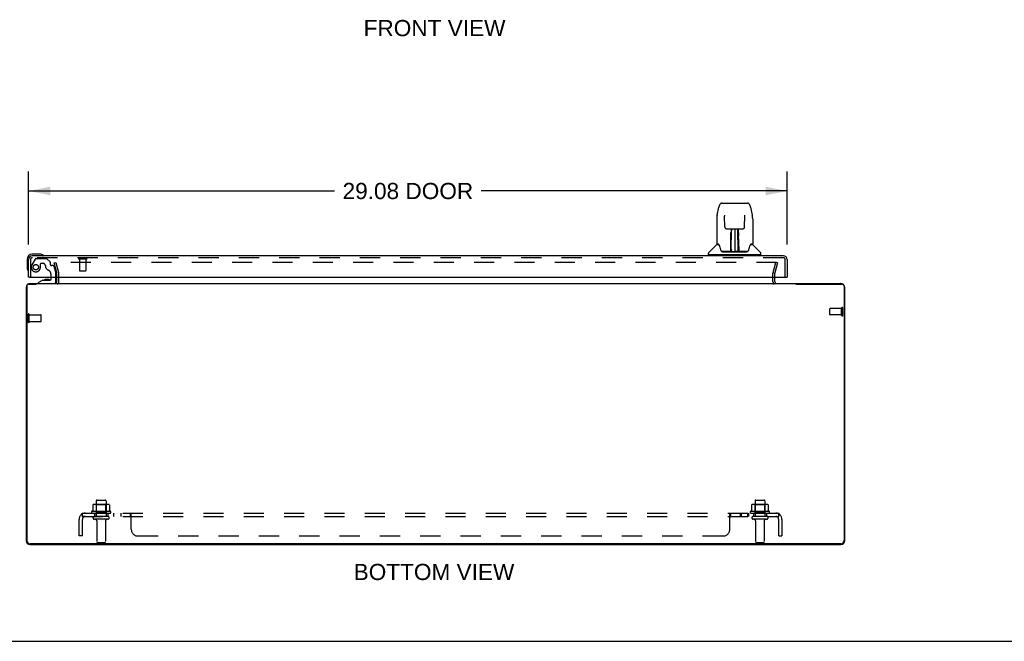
# Model space of a CAD drawing. Header units: inches. Extents: x 0 to 141, y 0 to 91.
# Tile 2 of 15: x 33 to 70, y 0 to 24. Entities that reach past the tile are written whole.
import ezdxf

# ---------------------------------------------------------------- set-up
doc = ezdxf.new("R2010")
doc.units = ezdxf.units.IN
doc.header["$LTSCALE"] = 7.730338
doc.header["$MEASUREMENT"] = 0
doc.linetypes.add('HIDDEN', pattern=[0.2, 0.1, -0.1])
doc.layers.get('0').update_dxf_attribs({"linetype": 'CONTINUOUS'})
for name, color, linetype in [('DEFAULT_2', 8, 'HIDDEN'), ('DIMENSIONS', 7, 'CONTINUOUS'), ('DOOR_ASSEMBLY', 7, 'CONTINUOUS'), ('SUBPANEL', 7, 'CONTINUOUS')]:
    doc.layers.add(name, color=color, linetype=linetype)
doc.styles.get("Standard").update_dxf_attribs({"font": 'arial.ttf'})
doc.dimstyles.new('DIMSTYLE_1', dxfattribs={"dimtxt": 0.620081, "dimasz": 0.826774, "dimexe": 0.09, "dimexo": 0.07, "dimgap": 0.0375, "dimtad": 0, "dimtih": 1, "dimtoh": 1, "dimzin": 4, "dimdsep": 46, "dimtxsty": 'Standard', "dimblk": '_FILLED', "dimblk1": '_FILLED', "dimblk2": '_FILLED', "dimcen": 0.09, "dimadec": 3, "dimazin": 1, "dimtfac": 1, "dimtdec": 3, "dimtofl": 0, "dimtmove": 0, "dimatfit": 3, "dimldrblk": '_FILLED', "dimfxl": 0, "dimtolj": 1, "dimtzin": 4, "dimarcsym": 0})

# ---------------------------------------------------------------- blocks, each defined once
blk = doc.blocks.new('_FILLED')
at = {"color": 0, "linetype": 'ByBlock'}
blk.add_solid([(0, 0), (-1, 0.2), (-1, -0.2)], dxfattribs=at)
blk = doc.blocks.new('*D7')
at = {"layer": 'DIMENSIONS', "color": 2, "linetype": 'Continuous'}
for p, q in [((32.88, 15.214), (32.88, 18.009)), ((61.955, 15.214), (61.955, 18.009)), ((32.88, 17.265), (44.606, 17.265)), ((61.955, 17.265), (50.228, 17.265))]:
    blk.add_line(p, q, dxfattribs=at)
at = {"layer": 'DIMENSIONS', "color": 2, "linetype": 'Continuous', "xscale": 0.8267740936, "yscale": 0.8267740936, "zscale": 0.8267740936, "rotation": 180}
blk.add_blockref('_FILLED', (32.88, 17.265), dxfattribs=at)
at = {"layer": 'DIMENSIONS', "color": 2, "linetype": 'Continuous', "xscale": 0.8267740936, "yscale": 0.8267740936, "zscale": 0.8267740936}
blk.add_blockref('_FILLED', (61.955, 17.265), dxfattribs=at)
at = {"layer": 'DIMENSIONS', "color": 2, "linetype": 'Continuous', "insert": (47.417, 17.575), "char_height": 0.6201, "width": 5.00214, "attachment_point": 2, "line_spacing_factor": 0.9}
blk.add_mtext('29.08 DOOR', dxfattribs=at)

msp = doc.modelspace()

# ---------------------------------------------------------------- linework, layer by layer
at = {"color": 3, "linetype": 'Continuous'}
for p, q in [((32.81, 13.633), (32.81, 3.868)), ((32.87, 13.693), (33.163, 13.693)), ((32.93, 13.713), (64.015, 13.713)), ((33.96, 13.783), (33.96, 13.956)), ((61.485, 13.783), (61.485, 13.956)), ((62.281, 13.693), (64.075, 13.693)), ((64.135, 13.633), (64.135, 3.868)), ((32.785, 13.568), (32.785, 3.858)), ((64.16, 3.858), (64.16, 13.568)), ((32.93, 3.713), (64.015, 3.713)), ((64.01, 3.743), (32.935, 3.743))]:
    msp.add_line(p, q, dxfattribs=at)
at = {"color": 7, "linetype": 'Continuous'}
for p, q in [((33.156, 13.713), (33.156, 13.693)), ((62.288, 13.693), (62.288, 13.713)), ((0, 0), (140.552, 0))]:
    msp.add_line(p, q, dxfattribs=at)
at = {"color": 3, "linetype": 'Continuous'}
for centre, radius, start, end in [((32.93, 13.568), 0.145, 142.866, 180), ((32.87, 13.633), 0.06, 90, 180), ((32.93, 13.568), 0.145, 90, 122.5673), ((33.89, 13.783), 0.07, 270, 360), ((61.555, 13.783), 0.07, 180, 270), ((64.015, 13.568), 0.145, 57.4327, 90), ((64.075, 13.633), 0.06, 0, 90), ((64.015, 13.568), 0.145, 0, 37.134), ((32.93, 3.858), 0.145, 180, 270), ((32.935, 3.868), 0.125, 180, 270), ((64.01, 3.868), 0.125, 270, 360), ((64.015, 3.858), 0.145, 270, 360)]:
    msp.add_arc(centre, radius, start, end, dxfattribs=at)
at = {"layer": 'DEFAULT_2', "color": 8, "linetype": 'HIDDEN'}
for p, q in [((33.855, 14.506), (33.928, 14.525)), ((33.958, 14.122), (33.855, 14.506)), ((61.548, 14.525), (33.896, 14.525)), ((33.928, 14.525), (34.031, 14.141)), ((61.413, 14.141), (61.516, 14.525)), ((61.589, 14.506), (61.486, 14.122)), ((61.589, 14.506), (61.516, 14.525)), ((33.96, 13.956), (33.96, 14.111)), ((34.035, 13.783), (34.035, 14.111)), ((61.41, 13.783), (61.41, 14.111)), ((61.485, 13.956), (61.485, 14.111)), ((32.86, 12.246), (32.86, 12.53)), ((32.903, 12.246), (32.903, 12.53)), ((32.903, 12.512), (33.35, 12.512)), ((33.36, 12.274), (33.36, 12.502)), ((63.585, 12.524), (63.585, 12.752)), ((64.042, 12.762), (63.595, 12.762)), ((64.042, 12.514), (63.595, 12.514)), ((64.042, 12.496), (64.042, 12.78)), ((64.085, 12.496), (64.085, 12.78)), ((32.903, 12.264), (33.35, 12.264)), ((35.472, 5.383), (35.472, 4.788)), ((35.502, 5.413), (35.817, 5.413)), ((35.847, 5.383), (35.847, 4.788)), ((60.722, 5.383), (60.722, 4.788)), ((60.752, 5.413), (61.067, 5.413)), ((61.097, 5.383), (61.097, 4.788)), ((36.015, 4.983), (35.304, 4.983)), ((35.325, 4.913), (35.994, 4.913)), ((35.341, 5.227), (35.341, 5.009)), ((35.915, 5.249), (35.404, 5.249)), ((35.476, 5.229), (35.456, 5.249)), ((35.476, 4.933), (35.456, 4.913)), ((35.476, 4.933), (35.476, 5.229)), ((35.843, 5.229), (35.476, 5.229)), ((35.843, 4.933), (35.476, 4.933)), ((35.843, 5.229), (35.863, 5.249)), ((35.843, 4.933), (35.843, 5.229)), ((35.843, 4.933), (35.863, 4.913)), ((35.978, 5.227), (35.978, 5.009)), ((61.265, 4.983), (60.554, 4.983)), ((60.575, 4.913), (61.244, 4.913)), ((60.591, 5.227), (60.591, 5.009)), ((61.165, 5.249), (60.654, 5.249)), ((60.726, 5.229), (60.706, 5.249)), ((60.726, 4.933), (60.706, 4.913)), ((61.093, 5.229), (60.726, 5.229)), ((60.726, 4.933), (60.726, 5.229)), ((61.093, 4.933), (60.726, 4.933)), ((61.093, 5.229), (61.113, 5.249)), ((61.093, 4.933), (61.093, 5.229)), ((61.093, 4.933), (61.113, 4.913)), ((61.228, 5.227), (61.228, 5.009)), ((35.917, 4.788), (35.402, 4.788)), ((35.917, 4.678), (35.402, 4.678)), ((35.495, 4.615), (35.495, 3.818)), ((35.825, 4.615), (35.825, 3.818)), ((61.167, 4.788), (60.652, 4.788)), ((61.167, 4.678), (60.652, 4.678)), ((60.745, 4.615), (60.745, 3.818)), ((61.075, 4.615), (61.075, 3.818)), ((35.525, 3.788), (35.795, 3.788)), ((60.775, 3.788), (61.045, 3.788))]:
    msp.add_line(p, q, dxfattribs=at)
for points in [[(35.341, 5.009), (35.341, 5.008), (35.34, 5.007), (35.34, 5.006), (35.34, 5.005), (35.339, 5.004), (35.339, 5.004), (35.339, 5.003), (35.338, 5.003), (35.338, 5.002), (35.338, 5.002), (35.337, 5.002), (35.337, 5.002), (35.337, 5.001), (35.336, 5.001), (35.336, 5.001), (35.336, 5.001), (35.336, 5.001), (35.335, 5)], [(35.347, 5.237), (35.345, 5.236), (35.344, 5.235), (35.343, 5.233), (35.342, 5.232), (35.341, 5.23), (35.341, 5.229), (35.341, 5.227)], [(35.972, 5.237), (35.974, 5.236), (35.975, 5.235), (35.976, 5.233), (35.977, 5.232), (35.978, 5.23), (35.978, 5.229), (35.978, 5.227)], [(35.984, 5), (35.983, 5.001), (35.983, 5.001), (35.983, 5.001), (35.983, 5.001), (35.982, 5.001), (35.982, 5.002), (35.982, 5.002), (35.981, 5.002), (35.981, 5.002), (35.981, 5.003), (35.98, 5.003), (35.98, 5.004), (35.98, 5.004), (35.979, 5.005), (35.979, 5.006), (35.979, 5.007), (35.979, 5.008), (35.978, 5.009)], [(60.591, 5.009), (60.591, 5.008), (60.59, 5.007), (60.59, 5.006), (60.59, 5.005), (60.589, 5.004), (60.589, 5.004), (60.589, 5.003), (60.588, 5.003), (60.588, 5.002), (60.588, 5.002), (60.587, 5.002), (60.587, 5.002), (60.587, 5.001), (60.586, 5.001), (60.586, 5.001), (60.586, 5.001), (60.586, 5.001), (60.585, 5)], [(60.597, 5.237), (60.595, 5.236), (60.594, 5.235), (60.593, 5.233), (60.592, 5.232), (60.591, 5.23), (60.591, 5.229), (60.591, 5.227)], [(61.222, 5.237), (61.224, 5.236), (61.225, 5.235), (61.226, 5.233), (61.227, 5.232), (61.228, 5.23), (61.228, 5.229), (61.228, 5.227)], [(61.234, 5), (61.233, 5.001), (61.233, 5.001), (61.233, 5.001), (61.233, 5.001), (61.232, 5.001), (61.232, 5.002), (61.232, 5.002), (61.231, 5.002), (61.231, 5.002), (61.231, 5.003), (61.23, 5.003), (61.23, 5.004), (61.23, 5.004), (61.229, 5.005), (61.229, 5.006), (61.229, 5.007), (61.229, 5.008), (61.228, 5.009)]]:
    msp.add_lwpolyline(points, dxfattribs=at)
for centre, radius, start, end in [((33.92, 14.111), 0.04, 0, 15), ((33.92, 14.111), 0.115, 0, 15), ((61.525, 14.111), 0.115, 165, 180), ((61.525, 14.111), 0.04, 165, 180), ((33.89, 13.783), 0.145, 316.4739, 360), ((61.555, 13.783), 0.145, 180, 223.5261), ((32.881, 12.53), 0.0215, 360, 180), ((33.35, 12.502), 0.01, 360, 90), ((63.595, 12.752), 0.01, 90, 180), ((63.595, 12.524), 0.01, 180, 270), ((64.063, 12.78), 0.0215, 360, 180), ((64.063, 12.496), 0.0215, 180, 0), ((32.881, 12.246), 0.0215, 180, 0), ((33.35, 12.274), 0.01, 270, 0), ((35.502, 5.383), 0.03, 90, 180), ((35.817, 5.383), 0.03, 0, 90), ((60.752, 5.383), 0.03, 90, 180), ((61.067, 5.383), 0.03, 0, 90), ((35.325, 4.951), 0.0384, 124.4497, 270), ((35.66, 4.383), 0.698, 117.6814, 120.6631), ((35.404, 5.108), 0.141, 90, 113.95), ((35.915, 5.108), 0.141, 66.05, 90), ((35.66, 4.383), 0.698, 59.3369, 62.3186), ((35.994, 4.951), 0.0384, 270, 55.5503), ((60.575, 4.951), 0.0384, 124.4497, 270), ((60.91, 4.383), 0.698, 117.6814, 120.6631), ((60.654, 5.108), 0.141, 90, 113.95), ((61.165, 5.108), 0.141, 66.05, 90), ((60.91, 4.383), 0.698, 59.3369, 62.3186), ((61.244, 4.951), 0.0384, 270, 55.5503), ((35.402, 4.733), 0.055, 90, 270), ((35.432, 4.615), 0.0625, 0, 90), ((35.887, 4.615), 0.0625, 90, 180), ((35.917, 4.733), 0.055, 270, 90), ((60.652, 4.733), 0.055, 90, 270), ((60.682, 4.615), 0.0625, 0, 90), ((61.137, 4.615), 0.0625, 90, 180), ((61.167, 4.733), 0.055, 270, 90), ((35.525, 3.818), 0.03, 180, 270), ((35.795, 3.818), 0.03, 270, 360), ((60.775, 3.818), 0.03, 180, 270), ((61.045, 3.818), 0.03, 270, 360)]:
    msp.add_arc(centre, radius, start, end, dxfattribs=at)
at = {"layer": 'DOOR_ASSEMBLY', "color": 7, "linetype": 'Continuous'}
for p, q in [((59.268, 16.337), (59.333, 16.642)), ((59.333, 16.642), (59.333, 16.642)), ((59.457, 16.796), (60.427, 16.796)), ((60.551, 16.642), (60.616, 16.337)), ((59.554, 16.332), (59.554, 16.328)), ((59.554, 16.328), (59.554, 16.323)), ((59.554, 16.323), (59.555, 16.318)), ((59.555, 16.318), (59.555, 16.311)), ((59.555, 16.311), (59.555, 16.302)), ((59.562, 15.89), (59.555, 16.302)), ((60.322, 15.89), (60.329, 16.309)), ((60.33, 16.319), (60.33, 16.324)), ((59.253, 16.193), (59.253, 15.23)), ((59.253, 16.193), (59.253, 16.193)), ((60.631, 16.193), (60.631, 15.23)), ((59.642, 15.812), (59.703, 15.812)), ((59.743, 15.813), (60.141, 15.813)), ((59.802, 15.813), (59.799, 15.458)), ((59.799, 15.458), (59.799, 15.554)), ((59.815, 15.576), (59.8, 15.576)), ((59.8, 15.57), (59.815, 15.57)), ((59.804, 14.953), (59.819, 15.813)), ((59.828, 15.808), (59.827, 15.759)), ((59.828, 15.813), (59.828, 15.808)), ((59.942, 15.813), (59.942, 14.942)), ((60.057, 15.759), (60.056, 15.813)), ((60.08, 14.953), (60.065, 15.813)), ((60.084, 15.576), (60.069, 15.576)), ((60.069, 15.57), (60.084, 15.57)), ((60.085, 15.449), (60.082, 15.813)), ((60.182, 15.812), (60.242, 15.812)), ((59.244, 15.205), (58.95, 14.91)), ((59.322, 15.222), (59.261, 15.222)), ((59.265, 15.214), (59.327, 15.214)), ((59.325, 15.218), (59.325, 15.218)), ((59.788, 14.966), (59.791, 15.287)), ((59.798, 15.261), (59.79, 15.261)), ((59.795, 14.966), (59.798, 15.261)), ((59.799, 15.458), (59.799, 15.444)), ((59.799, 15.444), (59.799, 15.43)), ((59.799, 15.43), (59.801, 15.43)), ((59.799, 15.007), (59.8, 15.098)), ((59.801, 15.43), (59.8, 15.354)), ((59.8, 15.354), (59.8, 15.354)), ((59.8, 15.342), (59.8, 15.353)), ((59.802, 15.346), (59.8, 15.346)), ((59.8, 15.344), (59.808, 15.344)), ((59.8, 15.338), (59.8, 15.342)), ((59.8, 15.336), (59.8, 15.338)), ((59.8, 15.335), (59.8, 15.336)), ((59.8, 15.335), (59.8, 15.335)), ((59.8, 15.335), (59.8, 15.335)), ((59.8, 15.098), (59.8, 15.334)), ((60.076, 15.344), (60.084, 15.344)), ((60.084, 15.346), (60.082, 15.346)), ((60.083, 15.43), (60.084, 15.354)), ((60.084, 15.353), (60.084, 15.352)), ((60.084, 15.352), (60.084, 15.341)), ((60.084, 15.341), (60.084, 15.338)), ((60.084, 15.338), (60.084, 15.336)), ((60.084, 15.098), (60.084, 15.334)), ((60.084, 15.098), (60.085, 15.007)), ((60.085, 15.438), (60.085, 15.449)), ((60.085, 15.435), (60.085, 15.449)), ((60.085, 15.43), (60.085, 15.438)), ((60.085, 15.411), (60.085, 15.435)), ((60.555, 15.21), (60.559, 15.218)), ((60.557, 15.214), (60.619, 15.214)), ((60.559, 15.218), (60.559, 15.218)), ((60.563, 15.222), (60.563, 15.222)), ((60.623, 15.222), (60.563, 15.222)), ((60.64, 15.205), (60.934, 14.91)), ((33.309, 14.841), (33.02, 14.841)), ((33.347, 14.838), (33.309, 14.841)), ((58.938, 14.828), (58.938, 14.883)), ((60.938, 14.82), (58.946, 14.82)), ((58.997, 14.82), (58.997, 14.781)), ((59.403, 15.01), (59.403, 15.01)), ((59.789, 14.946), (59.456, 14.946)), ((59.478, 14.938), (60.406, 14.938)), ((59.791, 14.946), (59.789, 14.946)), ((59.794, 14.948), (59.794, 14.946)), ((59.797, 14.957), (59.798, 14.959)), ((59.797, 14.957), (59.797, 14.957)), ((59.797, 14.956), (59.797, 14.957)), ((59.798, 14.983), (59.799, 15.007)), ((59.798, 14.978), (59.798, 14.983)), ((59.798, 14.978), (59.798, 14.954)), ((59.798, 14.968), (59.798, 14.978)), ((59.798, 14.961), (59.798, 14.968)), ((59.798, 14.959), (59.798, 14.961)), ((59.804, 14.943), (59.808, 14.94)), ((59.814, 15.021), (59.806, 15.021)), ((59.808, 14.946), (59.807, 14.946)), ((59.814, 15.021), (59.813, 14.944)), ((59.813, 14.944), (59.942, 14.942)), ((60.071, 14.944), (59.942, 14.942)), ((60.078, 15.021), (60.07, 15.021)), ((60.071, 14.944), (60.07, 15.021)), ((60.077, 14.946), (60.076, 14.946)), ((60.085, 15.007), (60.086, 14.995)), ((60.086, 14.995), (60.086, 14.978)), ((60.086, 14.954), (60.086, 14.978)), ((60.086, 14.978), (60.086, 14.967)), ((60.086, 14.967), (60.086, 14.964)), ((60.086, 14.964), (60.086, 14.961)), ((60.086, 14.961), (60.087, 14.959)), ((60.086, 14.954), (60.086, 14.952)), ((60.087, 14.959), (60.087, 14.958)), ((60.087, 14.958), (60.087, 14.957)), ((60.087, 14.957), (60.087, 14.956)), ((60.087, 14.956), (60.087, 14.955)), ((60.09, 14.948), (60.091, 14.947)), ((60.09, 14.946), (60.09, 14.948)), ((60.092, 14.941), (60.092, 14.942)), ((60.428, 14.946), (60.095, 14.946)), ((60.481, 15.01), (60.481, 15.01)), ((60.887, 14.82), (60.887, 14.781)), ((60.946, 14.828), (60.946, 14.883)), ((32.82, 14.641), (32.82, 14.351)), ((32.82, 14.351), (32.822, 14.313)), ((32.908, 13.956), (32.88, 13.956)), ((33.423, 13.851), (33.253, 13.752)), ((33.253, 13.713), (33.253, 13.752)), ((33.423, 13.851), (33.706, 13.851)), ((33.587, 13.867), (33.518, 13.867)), ((33.588, 13.867), (33.587, 13.867)), ((33.658, 13.867), (33.588, 13.867)), ((33.737, 13.956), (33.737, 13.882)), ((33.922, 13.792), (33.922, 13.956)), ((61.927, 13.956), (61.955, 13.956))]:
    msp.add_line(p, q, dxfattribs=at)
at = {"layer": 'DOOR_ASSEMBLY', "color": 3, "linetype": 'Continuous'}
for p, q in [((61.81, 14.781), (33.025, 14.781)), ((32.88, 13.956), (32.88, 14.636)), ((61.955, 14.636), (61.955, 13.956)), ((32.908, 13.956), (61.927, 13.956))]:
    msp.add_line(p, q, dxfattribs=at)
at = {"layer": 'DOOR_ASSEMBLY', "color": 8, "linetype": 'HIDDEN'}
for p, q in [((32.955, 14.636), (32.955, 13.956)), ((33.131, 14.657), (33.001, 14.431)), ((61.81, 14.706), (33.025, 14.706)), ((33.166, 14.677), (33.552, 14.677)), ((33.332, 14.343), (33.332, 14.476)), ((33.347, 14.492), (33.431, 14.492)), ((33.701, 14.544), (33.58, 14.665)), ((33.706, 14.533), (33.706, 14.461)), ((33.818, 14.402), (33.765, 14.402)), ((33.848, 14.379), (33.918, 14.119)), ((34.813, 14.663), (35.097, 14.663)), ((34.831, 14.663), (34.831, 14.216)), ((35.079, 14.663), (35.079, 14.216)), ((61.88, 13.956), (61.88, 14.636)), ((33.737, 14.064), (33.737, 13.956)), ((33.922, 13.956), (33.922, 14.086)), ((34.841, 14.206), (35.069, 14.206)), ((33.253, 13.713), (33.844, 13.713))]:
    msp.add_line(p, q, dxfattribs=at)
at = {"layer": 'DOOR_ASSEMBLY', "color": 7, "linetype": 'Continuous'}
for points in [[(59.457, 16.796), (59.454, 16.796), (59.441, 16.795), (59.428, 16.791), (59.415, 16.786), (59.404, 16.78), (59.394, 16.772), (59.385, 16.763), (59.376, 16.753), (59.369, 16.743), (59.363, 16.731), (59.357, 16.719), (59.351, 16.705), (59.346, 16.69), (59.341, 16.674), (59.336, 16.655), (59.333, 16.642)], [(60.551, 16.642), (60.548, 16.655), (60.543, 16.674), (60.538, 16.69), (60.533, 16.706), (60.527, 16.719), (60.521, 16.732), (60.515, 16.743), (60.507, 16.754), (60.499, 16.763), (60.49, 16.772), (60.48, 16.78), (60.468, 16.787), (60.456, 16.792), (60.443, 16.795), (60.429, 16.796), (60.427, 16.796)], [(59.268, 16.337), (59.262, 16.306), (59.257, 16.266), (59.254, 16.226), (59.253, 16.193)], [(59.554, 16.335), (59.554, 16.336), (59.554, 16.336), (59.554, 16.335), (59.554, 16.334), (59.554, 16.333), (59.554, 16.332)], [(60.329, 16.309), (60.329, 16.316), (60.33, 16.319)], [(60.33, 16.324), (60.33, 16.329), (60.33, 16.331), (60.33, 16.332), (60.33, 16.333), (60.33, 16.335), (60.33, 16.335), (60.33, 16.335)], [(60.631, 16.193), (60.63, 16.227), (60.627, 16.267), (60.622, 16.307), (60.616, 16.337)], [(59.562, 15.89), (59.563, 15.883), (59.564, 15.872), (59.568, 15.862), (59.573, 15.852), (59.579, 15.842), (59.587, 15.834), (59.595, 15.827), (59.605, 15.821), (59.615, 15.817), (59.626, 15.814), (59.637, 15.812), (59.641, 15.812)], [(60.243, 15.812), (60.249, 15.812), (60.26, 15.814), (60.27, 15.817), (60.28, 15.822), (60.29, 15.828), (60.299, 15.835), (60.306, 15.844), (60.312, 15.853), (60.317, 15.863), (60.32, 15.874), (60.322, 15.885), (60.322, 15.89)], [(59.703, 15.812), (59.712, 15.812), (59.723, 15.813), (59.734, 15.813), (59.743, 15.813)], [(59.791, 15.534), (59.792, 15.553), (59.792, 15.572), (59.792, 15.591), (59.792, 15.609), (59.792, 15.627), (59.792, 15.643), (59.792, 15.659), (59.792, 15.673)], [(59.8, 15.679), (59.8, 15.677), (59.799, 15.676), (59.798, 15.675), (59.796, 15.674), (59.794, 15.673), (59.792, 15.673)], [(59.8, 15.679), (59.8, 15.664), (59.8, 15.647), (59.8, 15.63), (59.8, 15.612), (59.8, 15.593), (59.8, 15.574), (59.799, 15.554)], [(60.085, 15.458), (60.085, 15.554), (60.084, 15.574), (60.084, 15.593), (60.084, 15.612), (60.084, 15.63), (60.084, 15.647), (60.084, 15.664), (60.084, 15.679)], [(60.092, 15.673), (60.092, 15.659), (60.092, 15.643), (60.092, 15.627), (60.092, 15.609), (60.092, 15.591), (60.092, 15.572), (60.093, 15.553), (60.093, 15.534)], [(60.141, 15.813), (60.15, 15.813), (60.161, 15.813), (60.172, 15.812), (60.181, 15.812)], [(59.321, 15.222), (59.321, 15.222), (59.321, 15.222), (59.321, 15.222)], [(59.321, 15.222), (59.322, 15.221), (59.323, 15.221), (59.324, 15.22), (59.324, 15.219)], [(59.324, 15.219), (59.323, 15.22), (59.323, 15.22), (59.323, 15.221), (59.323, 15.222), (59.323, 15.222)], [(59.33, 15.214), (59.329, 15.215), (59.327, 15.216), (59.326, 15.217), (59.325, 15.218), (59.324, 15.219)], [(59.324, 15.219), (59.324, 15.219), (59.325, 15.218)], [(59.325, 15.218), (59.329, 15.211), (59.343, 15.183), (59.357, 15.147), (59.373, 15.105), (59.389, 15.057), (59.403, 15.01)], [(59.791, 15.287), (59.791, 15.313), (59.791, 15.338), (59.791, 15.362), (59.791, 15.385), (59.791, 15.406), (59.791, 15.426), (59.791, 15.443)], [(59.799, 15.438), (59.799, 15.438), (59.801, 15.434), (59.801, 15.43)], [(59.8, 15.335), (59.8, 15.335), (59.8, 15.335)], [(60.083, 15.43), (60.084, 15.434), (60.085, 15.438), (60.085, 15.438)], [(60.084, 15.336), (60.084, 15.335), (60.084, 15.335), (60.084, 15.335)], [(60.086, 15.315), (60.086, 15.341), (60.086, 15.366), (60.086, 15.389), (60.085, 15.411)], [(60.089, 14.966), (60.086, 15.288), (60.086, 15.315)], [(60.093, 15.443), (60.093, 15.426), (60.093, 15.406), (60.093, 15.385), (60.093, 15.362), (60.093, 15.338), (60.093, 15.313), (60.093, 15.287), (60.096, 14.966)], [(60.481, 15.01), (60.495, 15.055), (60.51, 15.103), (60.526, 15.145), (60.541, 15.182), (60.555, 15.21)], [(60.56, 15.219), (60.559, 15.218), (60.558, 15.217), (60.557, 15.216), (60.556, 15.215), (60.554, 15.214)], [(60.559, 15.218), (60.56, 15.219), (60.56, 15.219)], [(60.56, 15.219), (60.561, 15.22), (60.561, 15.221), (60.562, 15.221), (60.563, 15.222)], [(60.561, 15.222), (60.561, 15.222), (60.561, 15.221), (60.561, 15.22), (60.561, 15.22), (60.56, 15.219)], [(59.403, 15.01), (59.406, 15.001), (59.411, 14.988), (59.416, 14.978), (59.421, 14.969), (59.426, 14.962)], [(59.426, 14.962), (59.432, 14.956), (59.439, 14.951), (59.446, 14.948), (59.454, 14.946), (59.456, 14.946)], [(59.787, 14.946), (59.789, 14.946), (59.791, 14.947), (59.793, 14.948), (59.794, 14.95), (59.795, 14.952), (59.795, 14.954)], [(59.791, 14.943), (59.79, 14.943), (59.79, 14.943), (59.789, 14.943), (59.788, 14.942), (59.788, 14.942), (59.787, 14.941)], [(59.797, 14.954), (59.797, 14.952), (59.796, 14.95), (59.795, 14.948), (59.793, 14.947), (59.791, 14.946), (59.791, 14.946)], [(59.791, 14.946), (59.792, 14.946), (59.793, 14.947), (59.794, 14.948)], [(59.792, 14.942), (59.792, 14.942), (59.791, 14.942), (59.791, 14.943), (59.791, 14.943), (59.791, 14.943), (59.791, 14.943)], [(59.794, 14.948), (59.795, 14.949), (59.796, 14.95), (59.796, 14.951), (59.797, 14.951), (59.797, 14.952), (59.797, 14.952), (59.797, 14.953), (59.797, 14.953), (59.797, 14.953), (59.797, 14.954), (59.797, 14.954), (59.797, 14.954), (59.797, 14.954), (59.797, 14.955), (59.797, 14.955), (59.797, 14.955), (59.797, 14.956)], [(59.794, 14.947), (59.796, 14.948), (59.797, 14.95)], [(59.797, 14.95), (59.798, 14.952), (59.798, 14.954)], [(59.797, 14.95), (59.797, 14.949), (59.798, 14.948), (59.799, 14.947), (59.801, 14.945), (59.802, 14.944), (59.804, 14.943)], [(59.803, 14.947), (59.803, 14.947), (59.802, 14.947), (59.801, 14.948), (59.8, 14.949), (59.799, 14.949), (59.799, 14.95), (59.798, 14.951), (59.798, 14.951)], [(59.807, 14.946), (59.806, 14.946), (59.805, 14.946), (59.804, 14.946), (59.803, 14.947)], [(59.808, 14.94), (59.809, 14.938), (59.809, 14.938)], [(60.075, 14.938), (60.075, 14.938), (60.076, 14.94), (60.078, 14.941), (60.079, 14.942), (60.08, 14.943)], [(60.08, 14.946), (60.079, 14.946), (60.077, 14.946)], [(60.086, 14.952), (60.086, 14.951), (60.085, 14.95), (60.084, 14.949), (60.083, 14.948), (60.082, 14.947), (60.081, 14.947), (60.08, 14.946)], [(60.08, 14.943), (60.082, 14.944), (60.083, 14.945), (60.084, 14.946), (60.085, 14.947), (60.086, 14.948), (60.087, 14.949), (60.087, 14.95), (60.087, 14.95)], [(60.086, 14.952), (60.087, 14.95), (60.088, 14.948), (60.09, 14.947), (60.09, 14.947)], [(60.087, 14.955), (60.087, 14.955), (60.087, 14.955), (60.087, 14.954), (60.087, 14.954), (60.087, 14.954), (60.087, 14.954), (60.087, 14.953), (60.087, 14.953), (60.087, 14.953), (60.087, 14.952), (60.087, 14.952), (60.088, 14.951), (60.088, 14.95), (60.089, 14.949), (60.09, 14.948)], [(60.089, 14.954), (60.089, 14.952), (60.09, 14.95), (60.091, 14.948), (60.093, 14.947), (60.095, 14.946), (60.097, 14.946)], [(60.091, 14.947), (60.092, 14.947), (60.093, 14.946)], [(60.092, 14.941), (60.092, 14.94), (60.092, 14.94), (60.092, 14.94), (60.092, 14.939), (60.093, 14.939), (60.093, 14.939), (60.094, 14.94), (60.094, 14.94), (60.095, 14.94), (60.096, 14.94), (60.096, 14.941), (60.097, 14.941)], [(60.093, 14.946), (60.094, 14.946), (60.095, 14.946)], [(60.428, 14.946), (60.43, 14.946), (60.438, 14.948), (60.445, 14.951), (60.452, 14.956), (60.458, 14.962)], [(60.458, 14.962), (60.463, 14.969), (60.468, 14.977), (60.473, 14.988), (60.478, 15), (60.481, 15.01)]]:
    msp.add_lwpolyline(points, dxfattribs=at)
at = {"layer": 'DOOR_ASSEMBLY', "color": 8, "linetype": 'HIDDEN'}
msp.add_circle((33.155, 14.343), 0.102, dxfattribs=at)
at = {"layer": 'DOOR_ASSEMBLY', "color": 7, "linetype": 'Continuous'}
for centre, radius, start, end in [((59.265, 15.184), 0.0295, 90, 135), ((59.261, 15.23), 0.00787, 180, 270), ((59.802, 15.337), 0.00886, 359, 89), ((60.082, 15.337), 0.00886, 91, 181), ((60.619, 15.184), 0.0295, 45, 90), ((60.623, 15.23), 0.00787, 270, 360), ((33.02, 14.641), 0.2, 90, 180), ((33.02, 14.641), 0.14, 90, 180), ((33.309, 14.591), 0.25, 59.1101, 90), ((33.43, 14.796), 0.015, 270, 353.6204), ((33.43, 14.792), 0.015, 6.3796, 59.1101), ((58.977, 14.883), 0.0394, 135, 180), ((58.946, 14.828), 0.00787, 180, 270), ((59.802, 14.946), 0.00787, 182, 258.8671), ((59.813, 14.953), 0.00886, 179, 269), ((59.813, 14.953), 0.00886, 179.0026, 257.5816), ((60.071, 14.953), 0.00886, 271, 1), ((60.082, 14.946), 0.00787, 281.1329, 358), ((60.907, 14.883), 0.0394, 0, 45), ((60.938, 14.828), 0.00787, 270, 360), ((33.07, 14.351), 0.25, 180, 210.8899), ((32.868, 14.231), 0.015, 210.8899, 263.6204), ((32.865, 14.231), 0.015, 276.3796, 360), ((33.518, 13.777), 0.09, 90, 125.4682), ((33.658, 13.777), 0.09, 54.7746, 90), ((33.706, 13.882), 0.0317, 270, 360), ((33.844, 13.792), 0.0787, 270, 360)]:
    msp.add_arc(centre, radius, start, end, dxfattribs=at)
at = {"layer": 'DOOR_ASSEMBLY', "color": 3, "linetype": 'Continuous'}
for centre, start, end in [((33.025, 14.636), 90, 180), ((61.81, 14.636), 0, 90)]:
    msp.add_arc(centre, 0.145, start, end, dxfattribs=at)
at = {"layer": 'DOOR_ASSEMBLY', "color": 8, "linetype": 'HIDDEN'}
for centre, radius, start, end in [((33.025, 14.636), 0.07, 90, 180), ((33.155, 14.343), 0.177, 150, 360), ((33.166, 14.637), 0.04, 90, 150), ((33.347, 14.476), 0.0156, 90, 180), ((33.431, 14.402), 0.09, 0, 90), ((33.706, 14.402), 0.185, 180, 245.2678), ((33.552, 14.637), 0.04, 45, 90), ((33.69, 14.533), 0.0156, 0, 45), ((33.765, 14.461), 0.0591, 180, 270), ((33.818, 14.371), 0.0312, 15, 90), ((34.813, 14.684), 0.0215, 90, 270), ((35.097, 14.684), 0.0215, 270, 90), ((61.81, 14.636), 0.07, 0, 90), ((33.55, 14.064), 0.188, 0, 65.2678), ((33.797, 14.086), 0.125, 0, 15), ((34.841, 14.216), 0.01, 180, 270), ((35.069, 14.216), 0.01, 270, 360)]:
    msp.add_arc(centre, radius, start, end, dxfattribs=at)
at = {"layer": 'SUBPANEL', "color": 8, "linetype": 'HIDDEN'}
for p, q in [((34.941, 4.788), (34.941, 4.913)), ((34.941, 4.913), (61.628, 4.913)), ((35.41, 4.913), (35.41, 4.788)), ((35.91, 4.913), (35.91, 4.788)), ((36.138, 4.913), (36.138, 4.788)), ((36.419, 4.913), (36.419, 4.788)), ((36.78, 4.788), (36.78, 4.913)), ((59.789, 4.788), (59.789, 4.913)), ((60.15, 4.913), (60.15, 4.788)), ((60.189, 4.913), (60.189, 4.788)), ((60.431, 4.913), (60.431, 4.788)), ((60.47, 4.913), (60.47, 4.788)), ((60.66, 4.913), (60.66, 4.788)), ((61.16, 4.913), (61.16, 4.788)), ((61.628, 4.788), (61.628, 4.913)), ((34.816, 4.038), (34.816, 4.676)), ((34.902, 4.859), (34.982, 4.762)), ((34.941, 4.788), (61.628, 4.788)), ((34.941, 4.038), (34.941, 4.676)), ((34.951, 4.81), (34.95, 4.812)), ((34.952, 4.808), (34.951, 4.81)), ((34.952, 4.807), (34.952, 4.808)), ((34.953, 4.805), (34.952, 4.807)), ((34.954, 4.804), (34.953, 4.805)), ((34.954, 4.802), (34.954, 4.804)), ((34.955, 4.801), (34.954, 4.802)), ((34.956, 4.799), (34.955, 4.801)), ((34.956, 4.798), (34.956, 4.799)), ((34.957, 4.796), (34.956, 4.798)), ((34.957, 4.795), (34.957, 4.796)), ((34.958, 4.794), (34.957, 4.795)), ((36.795, 4.775), (36.794, 4.777)), ((36.806, 4.877), (36.802, 4.887)), ((36.808, 4.762), (36.807, 4.763)), ((36.816, 4.288), (36.816, 4.859)), ((59.753, 4.288), (59.753, 4.859)), ((59.759, 4.762), (59.761, 4.762)), ((59.787, 4.788), (59.789, 4.788)), ((61.667, 4.859), (61.587, 4.762)), ((61.608, 4.787), (61.609, 4.788)), ((61.614, 4.8), (61.613, 4.798)), ((61.614, 4.801), (61.614, 4.8)), ((61.621, 4.818), (61.62, 4.816)), ((61.62, 4.816), (61.62, 4.814)), ((61.622, 4.821), (61.621, 4.819)), ((61.621, 4.819), (61.621, 4.818)), ((61.623, 4.824), (61.622, 4.822)), ((61.622, 4.822), (61.622, 4.821)), ((61.624, 4.826), (61.623, 4.825)), ((61.623, 4.825), (61.623, 4.824)), ((61.625, 4.829), (61.624, 4.828)), ((61.624, 4.828), (61.624, 4.826)), ((61.626, 4.833), (61.625, 4.832)), ((61.625, 4.832), (61.625, 4.831)), ((61.625, 4.831), (61.625, 4.829)), ((61.627, 4.837), (61.626, 4.836)), ((61.626, 4.836), (61.626, 4.834)), ((61.626, 4.834), (61.626, 4.833)), ((61.627, 4.838), (61.627, 4.837)), ((61.628, 4.038), (61.628, 4.676)), ((61.753, 4.676), (61.753, 4.038)), ((34.941, 4.038), (34.816, 4.038)), ((37.066, 4.038), (59.503, 4.038)), ((61.628, 4.038), (61.753, 4.038))]:
    msp.add_line(p, q, dxfattribs=at)
for points in [[(34.918, 4.884), (34.921, 4.89), (34.922, 4.894), (34.923, 4.896), (34.925, 4.899), (34.926, 4.902), (34.928, 4.904), (34.93, 4.907), (34.932, 4.909), (34.933, 4.91), (34.935, 4.911), (34.937, 4.912), (34.938, 4.912), (34.94, 4.913), (34.941, 4.913)], [(36.793, 4.904), (36.791, 4.907), (36.789, 4.909), (36.788, 4.91), (36.786, 4.911), (36.784, 4.912), (36.783, 4.912), (36.782, 4.913), (36.78, 4.913)], [(36.783, 4.912), (36.782, 4.913), (36.78, 4.913)], [(36.796, 4.899), (36.794, 4.902), (36.793, 4.904), (36.791, 4.907), (36.789, 4.909), (36.788, 4.91)], [(59.773, 4.899), (59.775, 4.902), (59.776, 4.904), (59.778, 4.907)], [(59.776, 4.904), (59.778, 4.907), (59.78, 4.909), (59.781, 4.91), (59.783, 4.911), (59.785, 4.912), (59.786, 4.912), (59.787, 4.913), (59.789, 4.913)], [(59.785, 4.912), (59.786, 4.912), (59.787, 4.913), (59.789, 4.913)], [(61.648, 4.89), (61.647, 4.894), (61.646, 4.896), (61.644, 4.899), (61.643, 4.902), (61.641, 4.904), (61.639, 4.907), (61.638, 4.909), (61.636, 4.91), (61.634, 4.911), (61.633, 4.912), (61.631, 4.912), (61.63, 4.913), (61.628, 4.913)], [(34.902, 4.859), (34.904, 4.861), (34.906, 4.863), (34.908, 4.865), (34.91, 4.868), (34.911, 4.871), (34.913, 4.874), (34.915, 4.877), (34.916, 4.88), (34.918, 4.884)], [(34.941, 4.847), (34.941, 4.847), (34.941, 4.847), (34.941, 4.847), (34.941, 4.847), (34.941, 4.847), (34.941, 4.847), (34.941, 4.846), (34.941, 4.846), (34.941, 4.845), (34.941, 4.845), (34.941, 4.844)], [(34.95, 4.812), (34.95, 4.813), (34.949, 4.814), (34.949, 4.815), (34.949, 4.816), (34.948, 4.817), (34.948, 4.818), (34.948, 4.819), (34.948, 4.819), (34.947, 4.82), (34.947, 4.821), (34.947, 4.822), (34.946, 4.823), (34.946, 4.824), (34.946, 4.824), (34.946, 4.825), (34.945, 4.826), (34.945, 4.827), (34.945, 4.828), (34.945, 4.829), (34.944, 4.829), (34.944, 4.83), (34.944, 4.831), (34.944, 4.832), (34.944, 4.833), (34.943, 4.833), (34.943, 4.834), (34.943, 4.835), (34.943, 4.836), (34.943, 4.836), (34.943, 4.837), (34.942, 4.838), (34.942, 4.838), (34.942, 4.839), (34.942, 4.84), (34.942, 4.841), (34.942, 4.841), (34.942, 4.842), (34.941, 4.843), (34.941, 4.843), (34.941, 4.844), (34.941, 4.845), (34.941, 4.845), (34.941, 4.846), (34.941, 4.846), (34.941, 4.847), (34.941, 4.847), (34.941, 4.847), (34.941, 4.847)], [(34.968, 4.77), (34.965, 4.773), (34.963, 4.775), (34.961, 4.777), (34.959, 4.778), (34.956, 4.78), (34.954, 4.782), (34.952, 4.784), (34.95, 4.785), (34.948, 4.786), (34.946, 4.787), (34.944, 4.787), (34.942, 4.788), (34.941, 4.788)], [(34.964, 4.784), (34.964, 4.784), (34.964, 4.784), (34.964, 4.784), (34.964, 4.784), (34.963, 4.784), (34.963, 4.785), (34.963, 4.785), (34.963, 4.786), (34.962, 4.786), (34.962, 4.787), (34.962, 4.787), (34.961, 4.788), (34.961, 4.788), (34.961, 4.789), (34.961, 4.789), (34.96, 4.79), (34.96, 4.79), (34.96, 4.791), (34.959, 4.791), (34.959, 4.792), (34.959, 4.793), (34.958, 4.793), (34.958, 4.794)], [(34.961, 4.788), (34.961, 4.787), (34.962, 4.787), (34.962, 4.786), (34.962, 4.786), (34.963, 4.785), (34.963, 4.785), (34.963, 4.785), (34.963, 4.784), (34.963, 4.784), (34.964, 4.784), (34.964, 4.784), (34.964, 4.784), (34.964, 4.784)], [(34.982, 4.762), (34.981, 4.762), (34.98, 4.762), (34.98, 4.762), (34.979, 4.762), (34.978, 4.762), (34.977, 4.763), (34.976, 4.763), (34.974, 4.764), (34.973, 4.766), (34.971, 4.767), (34.97, 4.768), (34.968, 4.77)], [(36.791, 4.78), (36.79, 4.782), (36.788, 4.784), (36.787, 4.785), (36.786, 4.786), (36.784, 4.787), (36.783, 4.787), (36.782, 4.788), (36.78, 4.788)], [(36.784, 4.787), (36.783, 4.787), (36.782, 4.788), (36.78, 4.788)], [(36.794, 4.777), (36.792, 4.778), (36.791, 4.78)], [(36.803, 4.766), (36.801, 4.767), (36.8, 4.768), (36.799, 4.77), (36.797, 4.771), (36.796, 4.773), (36.795, 4.775)], [(36.799, 4.894), (36.797, 4.896), (36.796, 4.899)], [(36.802, 4.887), (36.8, 4.89), (36.799, 4.894)], [(36.816, 4.762), (36.814, 4.762), (36.813, 4.762), (36.811, 4.762), (36.81, 4.762), (36.808, 4.762), (36.807, 4.763), (36.805, 4.763), (36.804, 4.764), (36.803, 4.766), (36.801, 4.767), (36.8, 4.768), (36.799, 4.77)], [(36.813, 4.863), (36.812, 4.865), (36.81, 4.868), (36.809, 4.871), (36.807, 4.874), (36.806, 4.877)], [(36.816, 4.762), (36.814, 4.762), (36.813, 4.762), (36.811, 4.762), (36.81, 4.762)], [(36.816, 4.859), (36.814, 4.861), (36.813, 4.863)], [(59.753, 4.859), (59.755, 4.861), (59.756, 4.863), (59.758, 4.865)], [(59.753, 4.762), (59.755, 4.762), (59.756, 4.762), (59.758, 4.762), (59.759, 4.762), (59.761, 4.762), (59.762, 4.763), (59.764, 4.763), (59.765, 4.764), (59.767, 4.766), (59.768, 4.767), (59.769, 4.768), (59.77, 4.77)], [(59.753, 4.762), (59.755, 4.762), (59.756, 4.762)], [(59.758, 4.865), (59.759, 4.868), (59.76, 4.871), (59.762, 4.874), (59.763, 4.877), (59.767, 4.887)], [(59.764, 4.763), (59.765, 4.764), (59.767, 4.766)], [(59.767, 4.887), (59.769, 4.89), (59.77, 4.894)], [(59.768, 4.767), (59.769, 4.768), (59.77, 4.77), (59.772, 4.771), (59.773, 4.773), (59.774, 4.775), (59.775, 4.777), (59.777, 4.778), (59.778, 4.78), (59.779, 4.782), (59.781, 4.784), (59.782, 4.785), (59.783, 4.786), (59.785, 4.787)], [(59.77, 4.894), (59.772, 4.896), (59.773, 4.899)], [(59.779, 4.782), (59.781, 4.784), (59.782, 4.785), (59.783, 4.786), (59.785, 4.787), (59.786, 4.787), (59.787, 4.788), (59.789, 4.788)], [(61.587, 4.762), (61.588, 4.762), (61.589, 4.762), (61.589, 4.762), (61.59, 4.762), (61.591, 4.762), (61.592, 4.763), (61.593, 4.763), (61.595, 4.764), (61.596, 4.766), (61.598, 4.767), (61.599, 4.768), (61.601, 4.77), (61.604, 4.773)], [(61.604, 4.773), (61.606, 4.775), (61.608, 4.777), (61.611, 4.778), (61.613, 4.78), (61.615, 4.782), (61.617, 4.784), (61.619, 4.785), (61.621, 4.786), (61.623, 4.787), (61.625, 4.787), (61.627, 4.788), (61.628, 4.788)], [(61.613, 4.798), (61.612, 4.797), (61.612, 4.796), (61.612, 4.795), (61.611, 4.795), (61.611, 4.794), (61.611, 4.793), (61.61, 4.793), (61.61, 4.792), (61.61, 4.791), (61.609, 4.791), (61.609, 4.79), (61.609, 4.79), (61.608, 4.789), (61.608, 4.789), (61.608, 4.788), (61.608, 4.787), (61.607, 4.787), (61.607, 4.786), (61.607, 4.786), (61.606, 4.785), (61.606, 4.785), (61.606, 4.785), (61.606, 4.784), (61.605, 4.784)], [(61.605, 4.784), (61.605, 4.784), (61.605, 4.784), (61.605, 4.784), (61.605, 4.784), (61.605, 4.784), (61.606, 4.784), (61.606, 4.784), (61.606, 4.785), (61.606, 4.785), (61.606, 4.785), (61.607, 4.786), (61.607, 4.786), (61.607, 4.786), (61.608, 4.787), (61.608, 4.787)], [(61.62, 4.814), (61.619, 4.813), (61.619, 4.812), (61.619, 4.811), (61.618, 4.81), (61.618, 4.809), (61.618, 4.808), (61.617, 4.808), (61.617, 4.807), (61.616, 4.806), (61.616, 4.805), (61.616, 4.804), (61.615, 4.803), (61.615, 4.803), (61.615, 4.802), (61.614, 4.801)], [(61.628, 4.847), (61.628, 4.847), (61.628, 4.847), (61.628, 4.847), (61.628, 4.847), (61.628, 4.847), (61.628, 4.847), (61.628, 4.846), (61.628, 4.846), (61.628, 4.845), (61.628, 4.845), (61.628, 4.844), (61.628, 4.844), (61.628, 4.843), (61.628, 4.843), (61.628, 4.842), (61.628, 4.842), (61.627, 4.841), (61.627, 4.841), (61.627, 4.84), (61.627, 4.839), (61.627, 4.839), (61.627, 4.838)], [(61.628, 4.844), (61.628, 4.845), (61.628, 4.845), (61.628, 4.846), (61.628, 4.846), (61.628, 4.847), (61.628, 4.847), (61.628, 4.847), (61.628, 4.847), (61.628, 4.847)], [(61.667, 4.859), (61.665, 4.861), (61.663, 4.863), (61.661, 4.865), (61.659, 4.868), (61.658, 4.871), (61.656, 4.874), (61.654, 4.877), (61.653, 4.88), (61.651, 4.884), (61.648, 4.89)]]:
    msp.add_lwpolyline(points, dxfattribs=at)
for centre, radius, start, end in [((35.053, 4.676), 0.237, 90, 180), ((61.516, 4.676), 0.237, 0, 90), ((35.053, 4.676), 0.112, 90, 180), ((61.516, 4.676), 0.112, 0, 90), ((37.066, 4.288), 0.25, 180, 270), ((59.503, 4.288), 0.25, 270, 360)]:
    msp.add_arc(centre, radius, start, end, dxfattribs=at)

# ---------------------------------------------------------------- texts
at = {"layer": 'DIMENSIONS', "color": 2, "linetype": 'Continuous', "attachment_point": 2, "line_spacing_factor": 0.9}
for s, insert, char_height, width in [('FRONT VIEW', (48.438, 23.821), 0.6201, 5.42628), ('BOTTOM VIEW', (48.417, 2.969), 0.62008, 6.14548)]:
    msp.add_mtext(s, dxfattribs=dict(at, insert=insert, char_height=char_height, width=width))

# ---------------------------------------------------------------- dimensions: what is measured, and where the dimension line sits
at = {"layer": 'DIMENSIONS', "color": 2, "linetype": 'Continuous'}
dim = msp.add_linear_dim(base=(32.879546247, 17.264723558), p1=(61.954546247, 15.144457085), p2=(32.879546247, 15.144457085), angle=180, text='<> DOOR', dimstyle='DIMSTYLE_1', dxfattribs=at)
dim.commit()
dim.dimension.update_dxf_attribs({"geometry": '*D7', "text_midpoint": (47.417046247, 17.264723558), "dimtype": 160})

doc.saveas('drawing.dxf')
